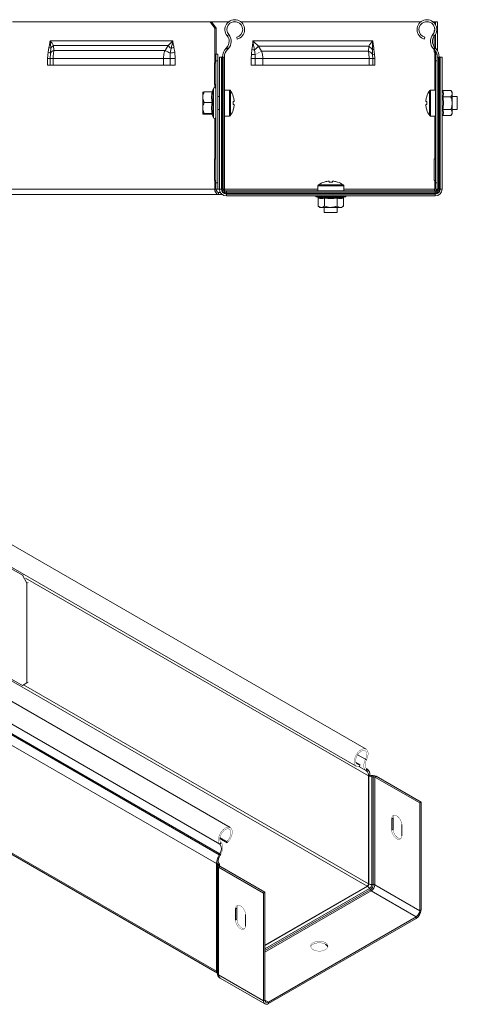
# Model space of a CAD drawing. Header units: millimetres. Extents: x 335 to 1721, y -946 to 550.
# Tile 3 of 12: x 858 to 1060, y -701 to -246. Entities that reach past the tile are written whole.
import ezdxf

# ---------------------------------------------------------------- set-up
doc = ezdxf.new("R2010")
doc.units = ezdxf.units.MM
doc.linetypes.add('K5LT32768', pattern=[0])
doc.linetypes.add('K5LT32769', pattern=[0])

msp = doc.modelspace()

# ---------------------------------------------------------------- linework, layer by layer
at = {"color": 7, "linetype": 'K5LT32768', "lineweight": 15}
for p, q in [((945.96, -246.87), (854.74, -246.87)), ((948.08, -249.87), (945.96, -246.87)), ((945.96, -246.87), (946.6, -246.87)), ((946.6, -246.87), (948.72, -249.87)), ((946.6, -246.87), (954.47, -246.87)), ((948.08, -249.87), (948.08, -261.87)), ((948.72, -249.87), (948.08, -249.87)), ((948.72, -249.87), (948.72, -261.87)), ((956.58, -246.87), (957.96, -246.87)), ((960.07, -246.87), (1043.12, -246.87)), ((1045.23, -246.87), (1046.61, -246.87)), ((1048.72, -246.87), (1049.52, -246.87)), ((1049.96, -246.87), (1049.52, -246.87)), ((1049.96, -246.87), (1050.86, -246.87)), ((1049.96, -248.36), (1049.96, -246.87)), ((1050.86, -249.87), (1050.43, -249.87)), ((1050.86, -246.87), (1050.86, -249.87)), ((1050.86, -260.29), (1050.86, -249.87)), ((953.77, -253.36), (954.46, -252.79)), ((958.45, -254.85), (958.21, -253.98)), ((1044.74, -254.85), (1044.97, -253.98)), ((1049.42, -253.36), (1048.73, -252.79)), ((1049.52, -250.87), (1049.35, -250.87)), ((1049.35, -250.87), (1049.35, -251.69)), ((1049.35, -253.44), (1049.35, -258.39)), ((1049.52, -250.87), (1049.55, -250.87)), ((1049.96, -259.05), (1049.96, -252.55)), ((871.12, -260.87), (871.5, -258.67)), ((872.07, -255.67), (928.64, -255.67)), ((872.34, -259.12), (872.18, -261.34)), ((873.66, -257.87), (926.46, -257.87)), ((873.66, -257.87), (873.77, -260.1)), ((925.09, -260.1), (926.46, -257.87)), ((927.51, -261.34), (927.89, -259.12)), ((929.2, -258.67), (929.58, -260.87)), ((953.59, -258.67), (953.24, -259.03)), ((953.24, -259.03), (953.9, -259.65)), ((953.59, -258.67), (954.24, -259.29)), ((1020.99, -255.67), (965.69, -255.67)), ((1019.12, -258.2), (968.24, -258.2)), ((968.24, -258.2), (969.64, -260.43)), ((1018.97, -260.43), (1019.12, -258.2)), ((1049.6, -258.67), (1048.95, -259.29)), ((1049.94, -259.03), (1049.29, -259.65)), ((1049.94, -259.03), (1049.6, -258.67)), ((870.92, -263.77), (871.12, -260.87)), ((872.18, -261.34), (872.04, -263.77)), ((873.77, -260.1), (925.09, -260.1)), ((927.42, -263.77), (927.51, -261.34)), ((929.58, -260.87), (929.78, -263.77)), ((948.08, -265.87), (948.08, -261.87)), ((948.08, -261.87), (948.52, -261.87)), ((948.52, -264.87), (948.52, -261.87)), ((948.52, -261.87), (949.42, -261.87)), ((949.42, -261.87), (949.42, -264.87)), ((951.09, -263.16), (950.19, -263.16)), ((950.19, -263.16), (950.19, -324.1)), ((951.09, -263.16), (951.09, -324.1)), ((951.39, -263.16), (951.09, -263.16)), ((951.39, -263.16), (951.39, -324.1)), ((951.91, -263.16), (951.39, -263.16)), ((951.91, -263.16), (951.91, -324.1)), ((952.49, -263.16), (951.91, -263.16)), ((952.49, -263.16), (952.49, -324.1)), ((954.24, -259.29), (953.9, -259.65)), ((964.84, -263.77), (964.94, -261.82)), ((964.94, -261.82), (965.2, -259.62)), ((966.32, -259.87), (966.62, -262.08)), ((966.62, -262.08), (966.66, -263.77)), ((1018.97, -260.43), (969.64, -260.43)), ((1020.9, -262.08), (1020.78, -259.87)), ((1020.97, -263.77), (1020.9, -262.08)), ((1021.48, -259.62), (1021.73, -261.82)), ((1021.73, -261.82), (1021.83, -263.77)), ((1049.29, -259.65), (1048.95, -259.29)), ((1049.35, -259.72), (1049.35, -260.87)), ((1049.35, -260.87), (1049.52, -260.87)), ((1049.96, -260.87), (1049.52, -260.87)), ((1049.96, -261.87), (1049.96, -260.53)), ((1049.96, -264.87), (1049.96, -261.87)), ((1049.96, -261.87), (1050.53, -261.87)), ((1050.69, -324.1), (1050.69, -263.16)), ((1050.69, -263.16), (1051.28, -263.16)), ((1051.28, -324.1), (1051.28, -263.16)), ((1051.28, -263.16), (1051.8, -263.16)), ((1051.8, -324.1), (1051.8, -263.16)), ((1051.8, -263.16), (1052.09, -263.16)), ((1052.09, -324.1), (1052.09, -263.16)), ((1052.09, -263.16), (1052.99, -263.16)), ((1052.99, -324.1), (1052.99, -263.16)), ((870.92, -266.87), (870.92, -263.77)), ((870.92, -263.77), (872.04, -263.77)), ((872.04, -266.87), (870.92, -266.87)), ((872.04, -263.77), (873.48, -263.77)), ((872.04, -263.77), (872.04, -266.87)), ((873.48, -266.87), (872.04, -266.87)), ((873.48, -263.77), (924.39, -263.77)), ((873.48, -263.77), (873.48, -266.87)), ((873.48, -266.87), (924.39, -266.87)), ((924.39, -263.77), (927.42, -263.77)), ((924.39, -266.87), (924.39, -263.77)), ((927.42, -266.87), (924.39, -266.87)), ((927.42, -263.77), (929.78, -263.77)), ((927.42, -266.87), (927.42, -263.77)), ((929.78, -266.87), (927.42, -266.87)), ((929.78, -263.77), (929.78, -266.87)), ((948.08, -265.87), (947.92, -265.87)), ((947.92, -265.87), (947.92, -275.87)), ((948.52, -265.87), (948.08, -265.87)), ((949.42, -264.87), (948.52, -264.87)), ((948.52, -264.87), (948.52, -321.17)), ((949.42, -264.87), (949.42, -321.17)), ((964.84, -266.87), (964.84, -263.77)), ((964.84, -263.77), (966.66, -263.77)), ((1021.83, -266.87), (964.84, -266.87)), ((966.66, -263.77), (970.23, -263.77)), ((966.66, -263.77), (966.66, -266.87)), ((1019.27, -263.77), (970.23, -263.77)), ((970.23, -263.77), (970.23, -266.87)), ((1019.27, -263.77), (1020.97, -263.77)), ((1019.27, -266.87), (1019.27, -263.77)), ((1020.97, -263.77), (1021.83, -263.77)), ((1020.97, -266.87), (1020.97, -263.77)), ((1021.83, -263.77), (1021.83, -266.87)), ((1050.69, -264.87), (1049.96, -264.87)), ((1049.96, -264.87), (1049.96, -321.17)), ((947.92, -275.87), (948.08, -275.87)), ((948.08, -275.87), (948.52, -275.87)), ((942.52, -281.42), (942.49, -281.42)), ((942.49, -281.42), (942.49, -287.42)), ((942.52, -279.43), (942.52, -281.72)), ((942.52, -281.72), (942.52, -286.72)), ((946.81, -279.29), (943.12, -279.29)), ((947.42, -277.69), (946.89, -279.17)), ((950.19, -281.42), (949.42, -281.42)), ((954.82, -278.42), (952.49, -278.42)), ((1045.85, -281.32), (1045.88, -281.33)), ((1049.96, -278.42), (1047.63, -278.42)), ((1053.31, -278.65), (1056.99, -278.65)), ((1053.31, -281.53), (1056.99, -281.53)), ((1057.59, -279.42), (1056.99, -278.65)), ((1057.59, -280.09), (1057.59, -279.42)), ((1057.59, -284.42), (1057.59, -280.09)), ((1059.96, -281.42), (1057.59, -281.42)), ((1059.96, -284.42), (1059.96, -281.42)), ((946.81, -284.15), (943.12, -284.15)), ((956.98, -283.71), (956.58, -283.71)), ((956.58, -285.13), (956.98, -285.13)), ((956.98, -283.08), (956.98, -283.71)), ((956.98, -285.13), (956.98, -285.76)), ((1045.48, -283.71), (1045.48, -283.08)), ((1045.88, -283.71), (1045.48, -283.71)), ((1045.48, -285.76), (1045.48, -285.13)), ((1045.48, -285.13), (1045.88, -285.13)), ((1057.59, -288.75), (1057.59, -284.42)), ((1059.96, -287.42), (1059.96, -284.42)), ((942.49, -287.42), (942.52, -287.42)), ((942.52, -286.72), (942.52, -289.42)), ((942.52, -289.42), (942.53, -289.43)), ((943.12, -289.55), (942.54, -287.42)), ((946.81, -289.28), (943.12, -289.28)), ((946.81, -289.55), (943.12, -289.55)), ((946.91, -289.66), (946.89, -289.68)), ((946.89, -289.67), (947.42, -291.15)), ((949.42, -287.42), (950.19, -287.42)), ((952.49, -290.42), (954.82, -290.42)), ((1047.63, -290.42), (1049.96, -290.42)), ((1049.35, -290.42), (1049.35, -290.52)), ((1049.35, -290.52), (1049.52, -290.52)), ((1049.52, -290.52), (1049.52, -310.17)), ((1049.96, -290.52), (1049.52, -290.52)), ((1053.31, -287.31), (1056.99, -287.31)), ((1053.31, -290.19), (1056.99, -290.19)), ((1056.99, -290.19), (1057.59, -289.42)), ((1057.59, -287.42), (1059.96, -287.42)), ((1057.59, -289.42), (1057.59, -288.75)), ((948.08, -310.17), (947.92, -310.17)), ((947.92, -310.17), (947.92, -320.17)), ((948.52, -310.17), (948.08, -310.17)), ((1049.52, -310.17), (1049.35, -310.17)), ((1049.35, -310.17), (1049.35, -320.17)), ((1049.52, -310.17), (1049.96, -310.17)), ((947.92, -320.17), (948.08, -320.17)), ((948.08, -324.17), (948.08, -320.17)), ((948.08, -320.17), (948.52, -320.17)), ((948.52, -321.17), (949.42, -321.17)), ((948.52, -324.17), (948.52, -321.17)), ((949.42, -321.17), (949.42, -324.17)), ((995.59, -322.68), (995.59, -325)), ((1000.26, -320.52), (1000.88, -320.52)), ((1000.88, -320.52), (1000.88, -320.92)), ((1002.3, -320.92), (1002.3, -320.52)), ((1002.3, -320.52), (1002.93, -320.52)), ((1007.59, -325), (1007.59, -322.68)), ((1049.35, -320.17), (1049.52, -320.17)), ((1049.52, -320.17), (1049.52, -324.17)), ((1049.96, -320.17), (1049.52, -320.17)), ((1049.96, -321.17), (1050.69, -321.17)), ((1049.96, -324.17), (1049.96, -321.17)), ((948.08, -324.17), (852.62, -324.17)), ((949.78, -326.57), (854.32, -326.57)), ((948.52, -324.17), (948.08, -324.17)), ((949.42, -324.17), (948.52, -324.17)), ((949.78, -325.67), (949.78, -326.57)), ((949.78, -325.67), (950.6, -325.67)), ((949.78, -326.57), (950.84, -326.57)), ((951.09, -324.1), (950.19, -324.1)), ((950.84, -326.03), (950.84, -326.57)), ((950.84, -326.57), (951.35, -326.57)), ((951.39, -324.1), (951.09, -324.1)), ((951.91, -324.1), (951.39, -324.1)), ((952.49, -324.1), (951.91, -324.1)), ((953.39, -325), (953.39, -325.59)), ((953.39, -325), (1049.79, -325)), ((953.39, -325.59), (953.39, -326.11)), ((953.39, -325.59), (1049.79, -325.59)), ((953.39, -326.11), (953.39, -326.4)), ((953.39, -326.11), (1049.79, -326.11)), ((953.39, -326.4), (953.39, -327.3)), ((953.39, -326.4), (1049.79, -326.4)), ((953.39, -327.3), (1049.79, -327.3)), ((1049.52, -324.17), (1049.96, -324.17)), ((1049.79, -325), (1049.79, -325.59)), ((1049.79, -325.59), (1049.79, -326.11)), ((1049.79, -326.11), (1049.79, -326.4)), ((1049.79, -326.4), (1049.79, -327.3)), ((1050.69, -324.17), (1049.96, -324.17)), ((1050.69, -324.1), (1051.28, -324.1)), ((1051.28, -324.1), (1051.8, -324.1)), ((1051.8, -324.1), (1052.09, -324.1)), ((1052.09, -324.1), (1052.99, -324.1)), ((994.87, -327.67), (995.53, -327.91)), ((995.82, -328.29), (995.82, -331.97)), ((998.71, -328.29), (998.71, -331.97)), ((1004.48, -328.29), (1004.48, -331.97)), ((1007.37, -328.29), (1007.37, -331.97)), ((1007.66, -327.91), (1008.32, -327.67)), ((995.82, -331.97), (996.59, -332.57)), ((996.59, -332.57), (997.26, -332.57)), ((1001.59, -332.57), (997.26, -332.57)), ((998.59, -332.57), (998.59, -335)), ((998.59, -335), (1004.59, -335)), ((1001.59, -332.57), (1005.92, -332.57)), ((1004.59, -335), (1004.59, -332.57)), ((1005.92, -332.57), (1006.59, -332.57)), ((1006.59, -332.57), (1007.37, -331.97)), ((1017.88, -582.74), (828.37, -473.34)), ((823.82, -481.22), (1013.33, -590.62)), ((859.24, -502.44), (828.08, -484.45)), ((859.24, -553.31), (769.05, -501.25)), ((859.24, -502.44), (859.64, -502.2)), ((861.36, -506.11), (859.24, -502.44)), ((861.88, -505.81), (861.36, -506.11)), ((861.36, -506.11), (861.36, -552.08)), ((955.19, -618.93), (765.69, -509.53)), ((950.44, -626.67), (760.94, -517.27)), ((950.07, -631.52), (760.57, -522.12)), ((950.31, -631.08), (760.81, -521.68)), ((948.9, -635.56), (759.4, -526.17)), ((1018.34, -645.97), (828.84, -536.57)), ((859.24, -553.31), (861.36, -552.08)), ((859.75, -553.01), (859.24, -553.31)), ((861.36, -552.08), (861.88, -551.78)), ((1014.93, -589.95), (1013.11, -588.89)), ((1014.77, -590.75), (1014.93, -589.95)), ((1018.08, -587.62), (1017.59, -587.44)), ((789.2, -593.74), (949.28, -686.15)), ((1018.2, -591.89), (1017.74, -592.66)), ((1017.99, -592.82), (1017.74, -592.66)), ((1018.45, -592.04), (1017.99, -592.82)), ((1018.45, -592.04), (1018.2, -591.89)), ((1018.98, -595.11), (1019.62, -594.74)), ((1018.98, -644.87), (1018.98, -595.11)), ((1018.98, -595.11), (1019.12, -595.19)), ((1019.12, -595.19), (1019.76, -594.83)), ((1019.12, -644.95), (1019.12, -595.19)), ((1019.62, -594.74), (1019.76, -594.83)), ((1020.44, -594.98), (1021.14, -594.96)), ((1020.48, -595.5), (1020.44, -594.98)), ((1020.48, -595.5), (1021.18, -595.48)), ((1020.48, -645.26), (1020.48, -595.5)), ((1021.18, -595.48), (1021.14, -594.96)), ((1021.18, -645.24), (1021.18, -595.48)), ((1021.86, -595.63), (1022.49, -595.26)), ((1022.49, -595.26), (1043.23, -607.23)), ((1021.86, -645.39), (1021.86, -595.63)), ((1021.86, -595.63), (1042.6, -607.6)), ((1042.6, -607.6), (1043.23, -607.23)), ((1042.6, -657.36), (1042.6, -607.6)), ((1043.23, -656.99), (1043.23, -607.23)), ((1030.33, -614.49), (1029.69, -614.86)), ((1029.69, -614.86), (1029.69, -620.17)), ((1030.33, -614.49), (1030.33, -619.8)), ((1034.29, -622.82), (1034.29, -617.51)), ((1030.33, -619.8), (1029.69, -620.17)), ((953.75, -625.98), (950.35, -624.02)), ((953.59, -625.36), (950.42, -623.54)), ((950.44, -626.67), (950.93, -625.92)), ((953.75, -625.98), (953.59, -625.36)), ((950.31, -631.08), (950.07, -631.52)), ((950.07, -631.52), (950.53, -631.76)), ((950.31, -631.08), (950.78, -631.32)), ((950.78, -631.32), (950.53, -631.76)), ((949.54, -635.2), (948.9, -635.56)), ((948.9, -635.56), (948.9, -685.32)), ((948.9, -635.56), (949.05, -635.65)), ((949.68, -635.28), (949.05, -635.65)), ((949.05, -635.65), (949.05, -685.41)), ((949.31, -636.04), (949.28, -636.44)), ((950.18, -636.47), (949.28, -636.44)), ((949.28, -636.49), (949.28, -686.25)), ((950.21, -636.06), (949.31, -636.04)), ((949.54, -635.2), (949.68, -635.28)), ((950.21, -636.06), (950.18, -636.47)), ((950.21, -636.64), (950.21, -636.01)), ((950.44, -636.86), (949.8, -637.23)), ((949.8, -637.23), (949.8, -686.99)), ((949.8, -637.23), (970.54, -649.2)), ((950.44, -636.86), (971.18, -648.83)), ((1018.98, -644.87), (1019.12, -644.95)), ((1020.48, -645.26), (1021.18, -645.24)), ((1021.86, -645.39), (1042.6, -657.36)), ((971.18, -648.83), (970.54, -649.2)), ((970.54, -649.2), (970.54, -698.96)), ((971.18, -673.2), (1018.34, -645.97)), ((971.18, -648.83), (971.18, -698.59)), ((1018.34, -645.97), (1018.49, -646.06)), ((1019.43, -647.08), (1019.76, -647.69)), ((1020.23, -648.21), (1040.97, -660.18)), ((957.64, -656.45), (958.27, -656.09)), ((957.64, -661.76), (957.64, -656.45)), ((958.27, -661.39), (958.27, -656.09)), ((962.23, -659.11), (962.23, -664.42)), ((1042.6, -657.36), (1043.23, -656.99)), ((957.64, -661.76), (958.27, -661.39)), ((972.8, -699.53), (1040.97, -660.18)), ((972.8, -700.26), (1040.97, -660.91)), ((1040.97, -660.18), (1040.97, -660.91)), ((948.9, -685.32), (949.05, -685.41)), ((949.8, -686.99), (970.54, -698.96)), ((950.47, -688.45), (971.2, -700.42)), ((971.18, -698.59), (970.54, -698.96)), ((972.8, -699.53), (972.8, -700.26))]:
    msp.add_line(p, q, dxfattribs=at)
at = {"color": 8, "linetype": 'K5LT32769', "lineweight": 15, "true_color": 0x808080}
for p, q in [((1049.52, -246.87), (1049.52, -247.67)), ((1049.52, -249.86), (1049.52, -250.87)), ((1049.52, -260.87), (1049.52, -278.42)), ((948.08, -277.33), (948.08, -275.87)), ((946.89, -279.16), (947.18, -279.03)), ((947.42, -291.15), (947.42, -277.69)), ((954.82, -278.42), (954.82, -290.42)), ((955.26, -278.65), (955.26, -290.19)), ((1047.19, -284.42), (1047.19, -278.65)), ((1047.63, -284.42), (1047.63, -278.42)), ((1047.19, -290.19), (1047.19, -284.42)), ((1047.63, -290.42), (1047.63, -284.42)), ((948.08, -310.17), (948.08, -291.51)), ((995.59, -322.68), (1007.59, -322.68)), ((995.82, -322.24), (1007.37, -322.24)), ((950.2, -324.17), (949.42, -324.17)), ((995.59, -324.17), (952.5, -324.17)), ((1049.52, -324.17), (1007.59, -324.17)), ((1001.59, -327.67), (994.87, -327.67)), ((1008.32, -327.67), (1001.59, -327.67)), ((1018.98, -595.11), (860.67, -503.72)), ((1018.98, -644.87), (859.8, -552.98)), ((1017.59, -587.44), (1013.95, -585.34)), ((1017.99, -592.82), (1014.51, -590.81)), ((1017.74, -592.66), (1014.53, -590.8)), ((948.9, -685.32), (789.73, -593.43)), ((950.18, -636.47), (950.18, -636.52)), ((950.21, -636.06), (950.21, -636.63)), ((971.18, -673.37), (1018.49, -646.06)), ((971.18, -674.93), (1019.43, -647.08)), ((971.18, -675.74), (1019.76, -647.69)), ((971.18, -676.52), (1020.23, -648.21)), ((971.18, -698.59), (972.8, -699.53))]:
    msp.add_line(p, q, dxfattribs=at)
at = {"color": 7, "linetype": 'K5LT32768', "const_width": 0.15}
for points in [[(966.62, -262.08), (967.05, -261.85), (967.47, -261.62), (967.88, -261.39), (968.27, -261.18), (968.65, -260.97), (969, -260.78), (969.33, -260.6), (969.64, -260.43)], [(956.58, -281.33), (956.59, -281.32), (956.6, -281.32), (956.6, -281.32), (956.6, -281.32)], [(956.6, -287.52), (956.6, -287.52), (956.6, -287.52), (956.59, -287.52), (956.58, -287.51)], [(1045.88, -287.51), (1045.87, -287.52), (1045.86, -287.52), (1045.86, -287.52), (1045.85, -287.52)], [(998.5, -320.92), (998.5, -320.91), (998.49, -320.9), (998.49, -320.9), (998.49, -320.9)], [(1004.7, -320.9), (1004.7, -320.9), (1004.7, -320.9), (1004.69, -320.91), (1004.69, -320.92)], [(1050.06, -324.96), (1050.12, -324.64), (1050.16, -324.17)], [(1018.08, -587.62), (1018.56, -586.45), (1018.8, -585.29), (1018.78, -584.24), (1018.5, -583.39), (1017.99, -582.81), (1017.28, -582.54), (1016.44, -582.61), (1015.53, -583.01), (1014.63, -583.71), (1013.8, -584.64), (1013.12, -585.74), (1012.65, -586.92), (1012.41, -588.08), (1012.43, -589.13), (1012.71, -589.97), (1013.22, -590.55), (1013.93, -590.82), (1014.77, -590.75)], [(1017.59, -587.44), (1018.01, -586.37), (1018.18, -585.34), (1018.09, -584.45), (1017.74, -583.78), (1017.18, -583.41), (1016.45, -583.38), (1015.64, -583.68), (1014.82, -584.29), (1014.08, -585.15), (1013.5, -586.16), (1013.14, -587.23), (1013.02, -588.24), (1013.17, -589.09), (1013.57, -589.69), (1014.18, -589.99), (1014.93, -589.95)], [(1017.74, -592.66), (1017.35, -592.32), (1017.06, -591.84), (1016.87, -591.26), (1016.79, -590.59), (1016.83, -589.84), (1016.98, -589.05), (1017.23, -588.24), (1017.59, -587.44)], [(1018.2, -591.89), (1017.89, -591.61), (1017.65, -591.22), (1017.49, -590.75), (1017.43, -590.2), (1017.46, -589.59), (1017.58, -588.94), (1017.79, -588.28), (1018.08, -587.62)], [(1034.29, -617.51), (1034.15, -616.52), (1033.75, -615.5), (1033.14, -614.55), (1032.39, -613.8), (1031.59, -613.34), (1030.84, -613.22), (1030.23, -613.46), (1029.83, -614.03), (1029.69, -614.86)], [(1030.71, -613.24), (1030.47, -613.66), (1030.33, -614.49)], [(953.75, -625.98), (954.59, -625.07), (955.3, -623.99), (955.81, -622.82), (956.09, -621.65), (956.11, -620.58), (955.87, -619.7), (955.4, -619.07), (954.72, -618.75), (953.89, -618.77), (952.99, -619.11), (952.08, -619.77), (951.24, -620.67), (950.53, -621.75), (950.02, -622.92), (949.74, -624.09), (949.72, -625.16), (949.96, -626.05), (950.44, -626.67)], [(953.59, -625.36), (954.34, -624.54), (954.95, -623.54), (955.35, -622.47), (955.5, -621.45), (955.38, -620.57), (955.02, -619.93), (954.44, -619.58), (953.7, -619.58), (952.88, -619.91), (952.07, -620.54), (951.34, -621.42), (950.78, -622.44), (950.43, -623.5), (950.34, -624.51), (950.51, -625.34), (950.93, -625.92)], [(1029.69, -620.17), (1029.83, -621.15), (1030.23, -622.18), (1030.84, -623.13), (1031.59, -623.88), (1032.39, -624.34), (1033.14, -624.45), (1033.75, -624.21), (1034.15, -623.65), (1034.29, -622.82)], [(1030.33, -619.8), (1030.47, -620.79), (1030.87, -621.81), (1031.48, -622.76), (1032.23, -623.51), (1033.02, -623.97), (1033.77, -624.09), (1033.9, -624.07)], [(950.93, -625.92), (951.29, -626.31), (951.54, -626.83), (951.69, -627.44), (951.73, -628.15), (951.65, -628.91), (951.46, -629.71), (951.17, -630.52), (950.78, -631.32)], [(957.64, -656.45), (957.78, -655.63), (958.17, -655.06), (958.79, -654.82), (959.54, -654.94), (960.33, -655.4), (961.08, -656.15), (961.7, -657.09), (962.09, -658.12), (962.23, -659.11)], [(958.27, -656.09), (958.41, -655.26), (958.66, -654.84)], [(962.23, -664.42), (962.09, -665.24), (961.7, -665.81), (961.08, -666.05), (960.33, -665.93), (959.54, -665.47), (958.79, -664.72), (958.17, -663.78), (957.78, -662.75), (957.64, -661.76)], [(961.85, -665.67), (961.72, -665.68), (960.97, -665.57), (960.17, -665.1), (959.42, -664.36), (958.81, -663.41), (958.41, -662.38), (958.27, -661.39)], [(999.11, -672.1), (998.15, -671.69), (997.02, -671.46), (995.83, -671.44), (994.68, -671.61), (993.67, -671.98), (992.89, -672.5), (992.42, -673.13), (992.28, -673.82), (992.51, -674.49), (993.06, -675.1), (993.91, -675.59), (994.96, -675.91), (996.13, -676.04), (997.32, -675.96), (998.41, -675.69), (999.31, -675.24), (999.95, -674.65), (1000.26, -673.99), (1000.21, -673.3), (999.82, -672.65), (999.11, -672.1)], [(999.11, -672.83), (998.15, -672.42), (997.02, -672.2), (995.83, -672.17), (994.68, -672.35), (993.67, -672.72), (992.89, -673.24), (992.42, -673.87), (992.33, -674.1)]]:
    msp.add_lwpolyline(points, dxfattribs=at)
at = {"color": 7, "linetype": 'K5LT32768', "lineweight": 15}
for centre, radius, start, end in [((957.27, -250.45), 4.55, 285, 219.6825), ((957.27, -250.45), 3.65, 285, 219.6825), ((1045.92, -250.45), 4.55, 320.3175, 255), ((1045.92, -250.45), 3.65, 320.3175, 255), ((950.69, -255.91), 4, 316.4642, 39.6825), ((950.69, -255.91), 4.9, 316.4642, 39.6825), ((1052.5, -255.91), 4.9, 140.3175, 223.5358), ((1052.5, -255.91), 4, 140.3175, 223.5358), ((870.12, -262.21), 3.8, 54.2841, 68.6726), ((875.78, -261.43), 4.15, 120.8749, 146.2376), ((940.75, -242.96), 20.66, 226.2151, 231.5063), ((924.65, -247.64), 11.93, 285.7515, 292.4288), ((957.59, -263.16), 6, 136.4642, 180), ((950.82, -240.17), 25.07, 308.1932, 314.0124), ((1016.72, -262.25), 4.71, 30.2962, 59.3209), ((1045.59, -263.16), 6, 0, 43.5358), ((870.53, -263.64), 2.83, 54.4153, 77.8932), ((874.58, -262.79), 2.81, 106.6936, 148.9031), ((867.82, -374.63), 128.06, 62.2162, 63.4309), ((924.47, -242.92), 18.67, 279.3763, 285.912), ((957.59, -263.16), 5.1, 136.4642, 180), ((968.91, -241.85), 20.37, 258.7578, 263.5465), ((968.73, -246.49), 13.6, 254.9521, 259.8041), ((1017.98, -263.54), 3.27, 26.5499, 72.3856), ((1022.33, -263.08), 3.56, 103.8844, 115.827), ((1022.08, -264.39), 2.59, 97.6827, 117.1368), ((1045.59, -263.16), 5.1, 0, 43.5358), ((947.95, -277.89), 0.567, 0, 160), ((954.82, -278.96), 0.54, 35.2515, 90), ((947.09, -284.42), 10, 18.0819, 35.2515), ((947.09, -284.42), 9.97, 7.7067, 18.0605), ((1055.36, -284.42), 9.97, 161.9395, 172.2933), ((1055.36, -284.42), 10, 144.7485, 161.9181), ((1047.63, -278.96), 0.54, 90, 144.7485), ((945.55, -284.42), 11.05, 356.3164, 3.6836), ((947.09, -284.42), 9.97, 341.9395, 352.2933), ((1055.36, -284.42), 9.97, 187.7067, 198.0605), ((1056.9, -284.42), 11.05, 176.316, 183.684), ((947.95, -290.95), 0.567, 200, 0), ((954.82, -289.88), 0.54, 270, 324.7485), ((947.09, -284.42), 10, 324.7485, 341.9181), ((1055.36, -284.42), 10, 198.0819, 215.2515), ((1047.63, -289.88), 0.54, 215.2515, 270), ((996.13, -322.68), 0.54, 125.2515, 180), ((1001.59, -330.4), 10, 108.0819, 125.2515), ((1001.59, -330.4), 9.97, 97.7067, 108.0605), ((1001.59, -331.95), 11.05, 86.3162, 93.6838), ((1001.59, -330.4), 9.97, 71.9395, 82.2933), ((1001.59, -330.4), 10, 54.7485, 71.9181), ((1007.05, -322.68), 0.54, 0, 54.7485), ((950.2, -324.47), 2.14, 171.9506, 258.578), ((950.04, -324.36), 1.34, 171.9503, 258.578), ((953.39, -324.1), 3.2, 180, 270), ((953.39, -324.1), 2.3, 180, 270), ((953.39, -324.1), 2.01, 180, 270), ((953.39, -324.1), 1.49, 180, 270), ((953.39, -324.1), 0.9, 180, 270), ((995.06, -327.14), 0.567, 197.1607, 250), ((1008.13, -327.14), 0.567, 290, 342.8393), ((1047.59, -324.19), 1.93, 335.1134, 0.6382), ((1049.79, -324.1), 3.2, 270, 0), ((1049.79, -324.1), 2.3, 270, 0), ((1049.79, -324.1), 2.01, 270, 0), ((1049.79, -324.1), 1.49, 270, 0), ((1049.79, -324.1), 0.9, 270, 0), ((1016.38, -594.87), 2.61, 354.7439, 51.9899), ((1016.56, -594.46), 3.07, 354.7438, 51.99), ((1020.36, -592.87), 2.63, 242.1005, 272.7117), ((1020.38, -593.66), 1.32, 242.1005, 272.7117), ((1021.26, -597.59), 2.63, 62.1012, 92.71), ((1021.24, -596.79), 1.32, 62.0993, 92.7129), ((947.39, -628.79), 3.72, 321.9542, 34.7637), ((957.49, -635.85), 8.59, 149.7173, 178.1225), ((956.83, -635.44), 7.3, 149.717, 178.1226), ((948.87, -636.05), 0.439, 1.3675, 66.309), ((950.16, -636.42), 0.879, 181.3718, 246.3045), ((949.33, -636.08), 0.878, 1.3685, 66.3065), ((950.62, -636.46), 0.439, 181.3688, 246.3077), ((1017.6, -644.81), 1.38, 302.6054, 357.3946), ((1017.74, -644.89), 1.38, 302.6054, 357.3946), ((1020.36, -642.63), 2.63, 242.1005, 272.7117), ((1018.2, -645.15), 2.29, 302.6054, 357.3945), ((1018.1, -645.1), 3.08, 302.6053, 357.3947), ((1018.33, -645.23), 3.53, 302.6054, 357.3946), ((1021.24, -646.55), 1.32, 62.0993, 92.7129), ((1017.09, -648.29), 2.63, 27.2877, 57.9048), ((1020.93, -647.09), 1.32, 207.287, 237.9054), ((1038.32, -656.77), 4.92, 302.6054, 357.3946), ((1039.07, -657.2), 3.53, 302.6054, 357.3946), ((998.22, -674.75), 2.11, 17.9332, 65.1223), ((949.76, -685.43), 0.86, 172.6298, 236.0592), ((971.92, -699.18), 1.4, 170.786, 309.2031), ((972.17, -698.75), 1, 170.7858, 309.2032)]:
    msp.add_arc(centre, radius, start, end, dxfattribs=at)
at = {"color": 8, "linetype": 'K5LT32769', "lineweight": 15, "true_color": 0x808080}
for centre, radius, start, end in [((948.79, -685.9), 0.554, 29.0056, 62.3865), ((950.03, -685.48), 0.987, 175.7351, 219.9594), ((950.17, -686.17), 0.896, 185.3676, 245.9533), ((951.3, -687.19), 1.51, 172.0807, 236.6074)]:
    msp.add_arc(centre, radius, start, end, dxfattribs=at)
at = {"color": 7, "linetype": 'K5LT32768', "lineweight": 15}
for points, knots in [([(871.5, -258.67), (871.63, -258.01), (871.83, -257.02), (872.01, -256.01), (872.07, -255.67), (872.07, -255.67)], [0, 0, 0, 0, 0.661515, 0.993935, 1, 1, 1, 1]), ([(872.07, -255.67), (872.07, -255.67), (872.4, -256.04), (873, -256.77), (873.44, -257.51), (873.66, -257.87)], [0, 0, 0, 0, 0.00449, 0.506465, 1, 1, 1, 1]), ([(872.07, -255.67), (872.07, -255.67), (872.16, -256.26), (872.3, -257.42), (872.32, -258.56), (872.34, -259.12)], [0, 0, 0, 0, 0.006033, 0.505781, 1, 1, 1, 1]), ([(926.46, -257.87), (926.84, -257.51), (927.63, -256.77), (928.31, -256.04), (928.63, -255.67), (928.64, -255.67)], [0, 0, 0, 0, 0.493536, 0.99551, 1, 1, 1, 1]), ([(927.89, -259.12), (928.04, -258.56), (928.35, -257.42), (928.55, -256.26), (928.64, -255.67), (928.64, -255.67)], [0, 0, 0, 0, 0.494219, 0.993968, 1, 1, 1, 1]), ([(928.64, -255.67), (928.64, -255.67), (928.7, -256.01), (928.88, -257.02), (929.07, -258.01), (929.2, -258.67)], [0, 0, 0, 0, 0.006065, 0.338486, 1, 1, 1, 1]), ([(965.2, -259.62), (965.33, -258.64), (965.48, -257.42), (965.64, -256.13), (965.67, -255.8), (965.69, -255.7), (965.69, -255.67), (965.69, -255.67)], [0, 0, 0, 0, 0.744534, 0.925347, 0.981127, 0.995072, 1, 1, 1, 1]), ([(965.69, -255.67), (965.69, -255.67), (966.07, -256.1), (966.87, -256.94), (967.79, -257.78), (968.24, -258.2)], [0, 0, 0, 0, 0.004141, 0.506197, 1, 1, 1, 1]), ([(965.69, -255.67), (965.69, -255.67), (965.84, -257.08), (966.08, -258.48), (966.32, -259.87)], [0, 0, 0, 0, 0.005368, 1, 1, 1, 1]), ([(1019.12, -258.2), (1019.37, -257.78), (1019.89, -256.94), (1020.6, -256.1), (1020.98, -255.67), (1020.99, -255.67)], [0, 0, 0, 0, 0.493804, 0.995861, 1, 1, 1, 1]), ([(1020.78, -259.87), (1020.81, -258.48), (1020.84, -257.08), (1020.98, -255.67), (1020.99, -255.67)], [0, 0, 0, 0, 0.994632, 1, 1, 1, 1]), ([(1020.99, -255.67), (1020.99, -255.67), (1021.03, -256.01), (1021.18, -257.33), (1021.35, -258.64), (1021.48, -259.62)], [0, 0, 0, 0, 0.004928, 0.255466, 1, 1, 1, 1]), ([(873.77, -260.1), (873.67, -260.86), (873.51, -262.05), (873.49, -263.31), (873.48, -263.77)], [0, 0, 0, 0, 0.634777, 1, 1, 1, 1]), ([(924.39, -263.77), (924.41, -263.31), (924.45, -262.05), (924.84, -260.86), (925.09, -260.1)], [0, 0, 0, 0, 0.365223, 1, 1, 1, 1]), ([(969.64, -260.43), (969.83, -261.03), (970.17, -262.12), (970.21, -263.26), (970.23, -263.77)], [0, 0, 0, 0, 0.554276, 1, 1, 1, 1]), ([(1019.27, -263.77), (1019.26, -263.26), (1019.23, -262.12), (1019.06, -261.03), (1018.97, -260.43)], [0, 0, 0, 0, 0.445724, 1, 1, 1, 1]), ([(943.12, -279.29), (942.85, -280.01), (942.54, -280.81), (942.52, -281.64), (942.52, -281.72)], [0, 0, 0, 0, 0.896037, 1, 1, 1, 1]), ([(943.12, -279.29), (943.03, -279.3), (942.68, -279.35), (942.59, -279.39), (942.52, -279.43)], [0, 0, 0, 0, 0.263255, 1, 1, 1, 1]), ([(942.52, -281.72), (942.6, -282.39), (942.7, -283.22), (943.05, -284), (943.12, -284.15)], [0, 0, 0, 0, 0.801463, 1, 1, 1, 1]), ([(946.81, -284.15), (946.68, -283.36), (946.41, -281.74), (946.67, -280.12), (946.81, -279.29)], [0, 0, 0, 0, 0.492148, 1, 1, 1, 1]), ([(946.81, -279.29), (946.85, -279.29), (946.93, -279.28), (947.03, -279.22), (947.12, -279.14), (947.17, -279.07), (947.18, -279.03), (947.18, -279.03)], [0, 0, 0, 0, 0.236174, 0.471402, 0.732457, 0.992076, 1, 1, 1, 1]), ([(946.9, -279.16), (946.89, -279.19), (946.88, -279.33), (946.85, -279.32), (946.82, -279.31)], [0, 0, 0, 0, 0.215954, 1, 1, 1, 1]), ([(947.18, -279.03), (947.14, -279.23), (946.93, -280.24), (946.78, -281.97), (947.06, -283.45), (947.18, -284.14)], [0, 0, 0, 0, 0.118084, 0.592258, 1, 1, 1, 1]), ([(946.91, -279.18), (946.89, -279.17), (946.88, -279.17), (946.89, -279.16), (946.89, -279.16)], [0, 0, 0, 0, 0.969434, 1, 1, 1, 1]), ([(1052.99, -278.47), (1053, -278.47), (1053.02, -278.51), (1053.08, -278.57), (1053.19, -278.63), (1053.27, -278.64), (1053.31, -278.65)], [0, 0, 0, 0, 0.019433, 0.368928, 0.683809, 1, 1, 1, 1]), ([(1052.99, -281.44), (1053, -281.44), (1053.02, -281.47), (1053.08, -281.49), (1053.19, -281.53), (1053.27, -281.53), (1053.31, -281.53)], [0, 0, 0, 0, 0.019437, 0.36893, 0.683811, 1, 1, 1, 1]), ([(1053.31, -278.65), (1053.44, -279.12), (1053.71, -280.08), (1053.44, -281.04), (1053.31, -281.53)], [0, 0, 0, 0, 0.492148, 1, 1, 1, 1]), ([(1053.31, -281.53), (1053.44, -282.48), (1053.71, -284.4), (1053.44, -286.33), (1053.31, -287.31)], [0, 0, 0, 0, 0.492148, 1, 1, 1, 1]), ([(1057.59, -280.09), (1057.51, -279.69), (1057.41, -279.2), (1057.06, -278.74), (1056.99, -278.65)], [0, 0, 0, 0, 0.801461, 1, 1, 1, 1]), ([(1056.99, -281.53), (1057.27, -281.11), (1057.58, -280.63), (1057.59, -280.14), (1057.59, -280.09)], [0, 0, 0, 0, 0.896037, 1, 1, 1, 1]), ([(1057.59, -284.42), (1057.59, -284.27), (1057.57, -283.32), (1057.31, -282.35), (1057.01, -281.57), (1056.99, -281.53)], [0, 0, 0, 0, 0.148485, 0.965572, 1, 1, 1, 1]), ([(943.12, -284.15), (942.85, -284.91), (942.54, -285.75), (942.52, -286.63), (942.52, -286.72)], [0, 0, 0, 0, 0.896038, 1, 1, 1, 1]), ([(946.81, -289.28), (946.68, -288.44), (946.41, -286.73), (946.67, -285.02), (946.81, -284.15)], [0, 0, 0, 0, 0.492149, 1, 1, 1, 1]), ([(946.81, -284.15), (946.85, -284.15), (946.93, -284.15), (947.03, -284.15), (947.12, -284.15), (947.17, -284.14), (947.18, -284.14), (947.18, -284.14)], [0, 0, 0, 0, 0.236176, 0.471402, 0.73246, 0.992079, 1, 1, 1, 1]), ([(947.18, -284.14), (947.14, -284.35), (946.93, -285.4), (946.78, -287.21), (947.06, -288.8), (947.18, -289.53)], [0, 0, 0, 0, 0.118083, 0.592258, 1, 1, 1, 1]), ([(1056.99, -287.31), (1057.09, -287.06), (1057.43, -286.14), (1057.53, -285.15), (1057.59, -284.42)], [0, 0, 0, 0, 0.263254, 1, 1, 1, 1]), ([(942.52, -286.72), (942.6, -287.42), (942.7, -288.3), (943.05, -289.12), (943.12, -289.28)], [0, 0, 0, 0, 0.801462, 1, 1, 1, 1]), ([(943.12, -289.28), (943.03, -289.29), (942.68, -289.34), (942.59, -289.38), (942.52, -289.42)], [0, 0, 0, 0, 0.263255, 1, 1, 1, 1]), ([(942.52, -289.42), (942.52, -289.42), (942.55, -289.47), (942.81, -289.51), (943.11, -289.55), (943.12, -289.55)], [0, 0, 0, 0, 0.148485, 0.965571, 1, 1, 1, 1]), ([(946.81, -289.55), (946.68, -289.5), (946.41, -289.42), (946.67, -289.33), (946.81, -289.28)], [0, 0, 0, 0, 0.492148, 1, 1, 1, 1]), ([(946.82, -289.53), (946.82, -289.53), (946.8, -289.53), (946.91, -289.53), (946.9, -289.66), (946.9, -289.68)], [0, 0, 0, 0, 0.036345, 0.85069, 1, 1, 1, 1]), ([(947.18, -289.53), (947.18, -289.53), (947.17, -289.49), (947.12, -289.42), (947.03, -289.35), (946.93, -289.29), (946.85, -289.29), (946.81, -289.28)], [0, 0, 0, 0, 0.007915, 0.267539, 0.528597, 0.763824, 1, 1, 1, 1]), ([(1052.99, -287.4), (1053, -287.4), (1053.02, -287.38), (1053.08, -287.35), (1053.19, -287.31), (1053.27, -287.31), (1053.31, -287.31)], [0, 0, 0, 0, 0.019437, 0.36893, 0.683811, 1, 1, 1, 1]), ([(1053.31, -290.19), (1053.27, -290.2), (1053.19, -290.21), (1053.08, -290.27), (1053.02, -290.33), (1053, -290.37), (1052.99, -290.37)], [0, 0, 0, 0, 0.316191, 0.631072, 0.980567, 1, 1, 1, 1]), ([(1053.31, -287.31), (1053.44, -287.78), (1053.71, -288.74), (1053.44, -289.71), (1053.31, -290.19)], [0, 0, 0, 0, 0.492148, 1, 1, 1, 1]), ([(1057.59, -288.75), (1057.51, -288.35), (1057.41, -287.86), (1057.06, -287.4), (1056.99, -287.31)], [0, 0, 0, 0, 0.801461, 1, 1, 1, 1]), ([(1056.99, -290.19), (1057.27, -289.77), (1057.58, -289.29), (1057.59, -288.8), (1057.59, -288.75)], [0, 0, 0, 0, 0.896037, 1, 1, 1, 1]), ([(995.53, -327.91), (995.65, -327.95), (996.25, -328.16), (997.28, -328.31), (998.16, -328.04), (998.56, -327.91)], [0, 0, 0, 0, 0.118083, 0.592258, 1, 1, 1, 1]), ([(995.53, -327.91), (995.53, -327.91), (995.57, -327.93), (995.65, -327.97), (995.74, -328.06), (995.81, -328.17), (995.82, -328.25), (995.82, -328.29)], [0, 0, 0, 0, 0.00791, 0.267537, 0.528603, 0.763815, 1, 1, 1, 1]), ([(998.71, -328.29), (998.23, -328.42), (997.27, -328.68), (996.31, -328.42), (995.82, -328.29)], [0, 0, 0, 0, 0.492149, 1, 1, 1, 1]), ([(998.56, -327.91), (998.8, -327.95), (999.98, -328.16), (1002.03, -328.31), (1003.81, -328.04), (1004.63, -327.91)], [0, 0, 0, 0, 0.118084, 0.592259, 1, 1, 1, 1]), ([(998.71, -328.29), (998.71, -328.25), (998.7, -328.17), (998.67, -328.06), (998.62, -327.97), (998.58, -327.93), (998.56, -327.91), (998.56, -327.91)], [0, 0, 0, 0, 0.236185, 0.471396, 0.732464, 0.99208, 1, 1, 1, 1]), ([(1004.48, -328.29), (1003.53, -328.42), (1001.61, -328.68), (999.69, -328.42), (998.71, -328.29)], [0, 0, 0, 0, 0.492149, 1, 1, 1, 1]), ([(1004.48, -328.29), (1004.48, -328.25), (1004.49, -328.17), (1004.52, -328.06), (1004.57, -327.97), (1004.61, -327.93), (1004.63, -327.91), (1004.63, -327.91)], [0, 0, 0, 0, 0.236185, 0.471396, 0.732464, 0.99208, 1, 1, 1, 1]), ([(1007.37, -328.29), (1006.89, -328.42), (1005.93, -328.68), (1004.97, -328.42), (1004.48, -328.29)], [0, 0, 0, 0, 0.492149, 1, 1, 1, 1]), ([(1004.63, -327.91), (1004.74, -327.95), (1005.33, -328.16), (1006.34, -328.31), (1007.24, -328.04), (1007.66, -327.91)], [0, 0, 0, 0, 0.118084, 0.592259, 1, 1, 1, 1]), ([(1007.37, -328.29), (1007.37, -328.25), (1007.38, -328.17), (1007.45, -328.06), (1007.54, -327.97), (1007.62, -327.93), (1007.66, -327.91), (1007.66, -327.91)], [0, 0, 0, 0, 0.236185, 0.471397, 0.732463, 0.99209, 1, 1, 1, 1]), ([(995.82, -331.97), (996.25, -332.25), (996.72, -332.56), (997.21, -332.57), (997.26, -332.57)], [0, 0, 0, 0, 0.896037, 1, 1, 1, 1]), ([(997.26, -332.57), (997.66, -332.49), (998.15, -332.39), (998.62, -332.04), (998.71, -331.97)], [0, 0, 0, 0, 0.801462, 1, 1, 1, 1]), ([(1001.59, -332.57), (1001.45, -332.57), (1000.5, -332.55), (999.52, -332.28), (998.74, -331.98), (998.71, -331.97)], [0, 0, 0, 0, 0.148485, 0.96557, 1, 1, 1, 1]), ([(1004.48, -331.97), (1004.24, -332.06), (1003.31, -332.41), (1002.32, -332.5), (1001.59, -332.57)], [0, 0, 0, 0, 0.263252, 1, 1, 1, 1]), ([(1004.48, -331.97), (1004.91, -332.25), (1005.38, -332.56), (1005.87, -332.57), (1005.92, -332.57)], [0, 0, 0, 0, 0.896037, 1, 1, 1, 1]), ([(1005.92, -332.57), (1006.32, -332.49), (1006.81, -332.39), (1007.28, -332.04), (1007.37, -331.97)], [0, 0, 0, 0, 0.801461, 1, 1, 1, 1]), ([(949.28, -686.25), (949.29, -686.48), (949.32, -686.98), (949.64, -687.69), (950.04, -688.22), (950.38, -688.37), (950.48, -688.41)], [0, 0, 0, 0, 0.265335, 0.576769, 0.88373, 1, 1, 1, 1])]:
    msp.add_open_spline(points, degree=3, knots=knots, dxfattribs=at)
at = {"color": 8, "linetype": 'K5LT32769', "lineweight": 15, "true_color": 0x808080}
msp.add_open_spline([(947.18, -289.53), (947.14, -289.54), (946.94, -289.58), (946.92, -289.63), (946.91, -289.66)], degree=3, knots=[0, 0, 0, 0, 0.218829, 1, 1, 1, 1], dxfattribs=at)

doc.saveas('drawing.dxf')
